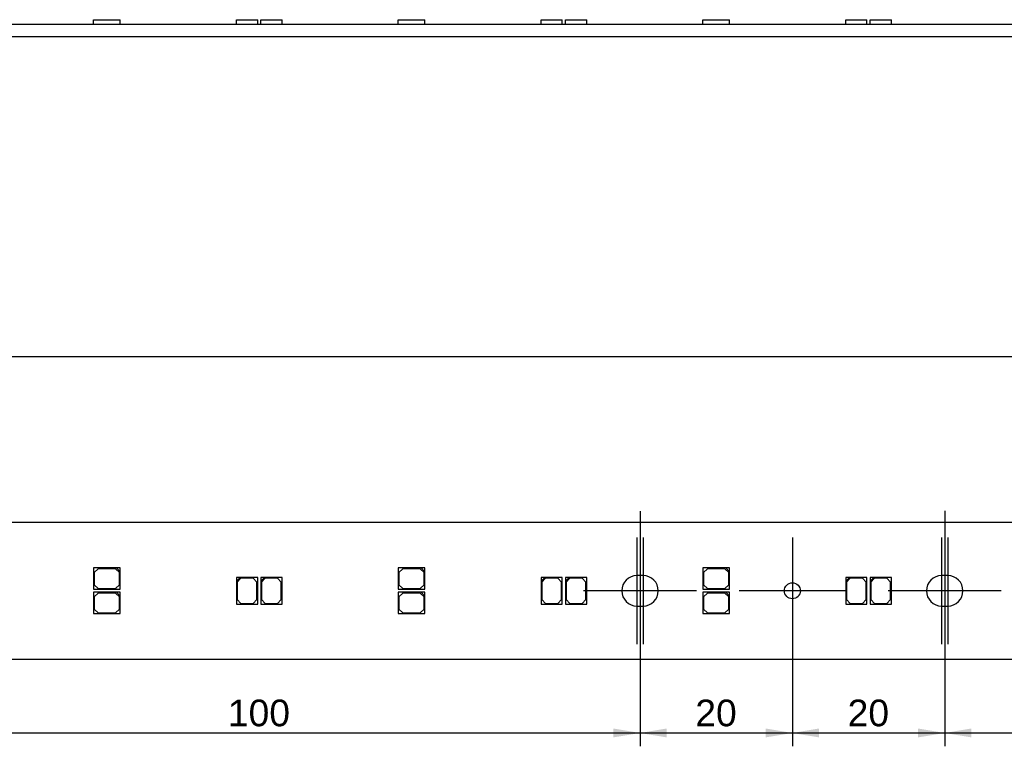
# Model space of a CAD drawing. Header units: millimetres. Extents: x 25 to 1167, y 11 to 816.
# Tile 8 of 10: x 913 to 1043, y 308 to 404. Entities that reach past the tile are written whole.
import ezdxf
from ezdxf.enums import TextEntityAlignment as Align
from ezdxf.lldxf.tags import DXFTag

# ---------------------------------------------------------------- set-up
doc = ezdxf.new("R2010")
doc.units = ezdxf.units.MM
doc.layers.add('Default', color=7, linetype='Continuous')
doc.layers.add('LINLED_1120X18MM', color=7, linetype='Continuous')
doc.styles.add('SEACAD_Arial', font='arial.ttf')
tags = doc.linetypes.add('CENTER2', pattern=[28.575, 19.05, -3.175, 3.175, -3.175]).pattern_tags.tags
tags[10:11] = [DXFTag(74, 4), DXFTag(75, 0), DXFTag(340, '0'), DXFTag(46, 0.0), DXFTag(50, 0.0), DXFTag(44, 0.0), DXFTag(45, 0.0)]
tags[8:9] = [DXFTag(74, 4), DXFTag(75, 0), DXFTag(340, '0'), DXFTag(46, 0.0), DXFTag(50, 0.0), DXFTag(44, 0.0), DXFTag(45, 0.0)]
tags[6:7] = [DXFTag(74, 4), DXFTag(75, 0), DXFTag(340, '0'), DXFTag(46, 0.0), DXFTag(50, 0.0), DXFTag(44, 0.0), DXFTag(45, 0.0)]
tags[4:5] = [DXFTag(74, 4), DXFTag(75, 0), DXFTag(340, '0'), DXFTag(46, 0.0), DXFTag(50, 0.0), DXFTag(44, 0.0), DXFTag(45, 0.0)]
doc.dimstyles.new('ISO', dxfattribs={"dimtxt": 3.5, "dimasz": 3.5, "dimexe": 1.75, "dimexo": 0, "dimgap": 0.875, "dimtad": 1, "dimtxsty": 'SEACAD_Arial', "dimblk1": '_SE_FILLED', "dimblk2": '_SE_FILLED', "dimsah": 1, "dimcen": 1.75, "dimadec": 0, "dimazin": 0, "dimtfac": 0.5, "dimtdec": 3, "dimtmove": 0, "dimatfit": 3, "dimfxl": 1, "dimarcsym": 0})

# ---------------------------------------------------------------- blocks, each defined once
blk = doc.blocks.new('SEANNOT_GROUP47')
at = {"layer": 'Default', "color": 7, "linetype": 'CENTER2'}
for p, q in [((994.53, 335.8), (994.53, 321.8)), ((1001.53, 328.8), (987.53, 328.8))]:
    blk.add_line(p, q, dxfattribs=at)
blk = doc.blocks.new('SEANNOT_GROUP48')
at = {"layer": 'Default', "color": 7, "linetype": 'CENTER2'}
for p, q in [((995.33, 335.8), (995.33, 321.8)), ((1002.33, 328.8), (988.33, 328.8))]:
    blk.add_line(p, q, dxfattribs=at)
blk = doc.blocks.new('SEANNOT_GROUP49')
at = {"layer": 'Default', "color": 7, "linetype": 'CENTER2'}
for p, q in [((1014.93, 335.8), (1014.93, 321.8)), ((1021.93, 328.8), (1007.93, 328.8))]:
    blk.add_line(p, q, dxfattribs=at)
blk = doc.blocks.new('SEANNOT_GROUP50')
at = {"layer": 'Default', "color": 7, "linetype": 'CENTER2'}
for p, q in [((1034.53, 335.8), (1034.53, 321.8)), ((1041.53, 328.8), (1027.53, 328.8))]:
    blk.add_line(p, q, dxfattribs=at)
blk = doc.blocks.new('SEANNOT_GROUP51')
at = {"layer": 'Default', "color": 7, "linetype": 'CENTER2'}
for p, q in [((1035.33, 335.8), (1035.33, 321.8)), ((1042.33, 328.8), (1028.33, 328.8))]:
    blk.add_line(p, q, dxfattribs=at)
blk = doc.blocks.new('SEANNOT_GROUP57')
at = {"layer": 'Default', "color": 7, "linetype": 'CENTER2'}
blk.add_line((1034.93, 339.27), (1034.93, 324.57), dxfattribs=at)
blk = doc.blocks.new('SEANNOT_GROUP58')
at = {"layer": 'Default', "color": 7, "linetype": 'CENTER2'}
blk.add_line((994.93, 339.26), (994.93, 324.77), dxfattribs=at)
blk = doc.blocks.new('SE')
at = {"layer": 'LINLED_1120X18MM', "color": 7, "linetype": 'Continuous'}
for p, q in [((537.63, 337.8), (1072.43, 337.8)), ((926.18, 331.8), (923.18, 331.8)), ((923.18, 331.8), (923.18, 329)), ((923.78, 331.7), (923.28, 331.2)), ((923.28, 331.2), (923.28, 329.6)), ((926.08, 331.7), (923.78, 331.7)), ((926.58, 331.2), (926.08, 331.7)), ((926.68, 331.8), (926.18, 331.8)), ((926.18, 331.8), (926.68, 331.3)), ((926.58, 329.6), (926.58, 331.2)), ((926.68, 331.3), (926.68, 331.8)), ((926.68, 329), (926.68, 331.3)), ((966.18, 331.8), (963.18, 331.8)), ((963.18, 331.8), (963.18, 329)), ((963.78, 331.7), (963.28, 331.2)), ((963.28, 331.2), (963.28, 329.6)), ((966.08, 331.7), (963.78, 331.7)), ((966.58, 331.2), (966.08, 331.7)), ((966.68, 331.8), (966.18, 331.8)), ((966.18, 331.8), (966.68, 331.3)), ((966.58, 329.6), (966.58, 331.2)), ((966.68, 331.3), (966.68, 331.8)), ((966.68, 329), (966.68, 331.3)), ((1006.18, 331.8), (1003.18, 331.8)), ((1003.18, 331.8), (1003.18, 329)), ((1003.78, 331.7), (1003.28, 331.2)), ((1003.28, 331.2), (1003.28, 329.6)), ((1006.08, 331.7), (1003.78, 331.7)), ((1006.58, 331.2), (1006.08, 331.7)), ((1006.68, 331.8), (1006.18, 331.8)), ((1006.18, 331.8), (1006.68, 331.3)), ((1006.58, 329.6), (1006.58, 331.2)), ((1006.68, 331.3), (1006.68, 331.8)), ((1006.68, 329), (1006.68, 331.3)), ((942.43, 330.55), (941.93, 330.55)), ((941.93, 330.55), (941.93, 330.05)), ((941.93, 330.05), (942.43, 330.55)), ((941.93, 330.05), (941.93, 327.05)), ((942.53, 330.45), (942.03, 329.95)), ((942.03, 329.95), (942.03, 327.65)), ((944.73, 330.55), (942.43, 330.55)), ((944.13, 330.45), (942.53, 330.45)), ((944.63, 329.95), (944.13, 330.45)), ((944.63, 327.65), (944.63, 329.95)), ((944.73, 327.05), (944.73, 330.55)), ((945.63, 330.55), (945.13, 330.55)), ((945.13, 330.55), (945.13, 330.05)), ((945.13, 330.05), (945.63, 330.55)), ((945.13, 330.05), (945.13, 327.05)), ((945.73, 330.45), (945.23, 329.95)), ((945.23, 329.95), (945.23, 327.65)), ((947.93, 330.55), (945.63, 330.55)), ((947.33, 330.45), (945.73, 330.45)), ((947.83, 329.95), (947.33, 330.45)), ((947.83, 327.65), (947.83, 329.95)), ((947.93, 327.05), (947.93, 330.55)), ((982.43, 330.55), (981.93, 330.55)), ((981.93, 330.55), (981.93, 330.05)), ((981.93, 330.05), (982.43, 330.55)), ((981.93, 330.05), (981.93, 327.05)), ((982.53, 330.45), (982.03, 329.95)), ((982.03, 329.95), (982.03, 327.65)), ((984.73, 330.55), (982.43, 330.55)), ((984.13, 330.45), (982.53, 330.45)), ((984.63, 329.95), (984.13, 330.45)), ((984.63, 327.65), (984.63, 329.95)), ((984.73, 327.05), (984.73, 330.55)), ((985.63, 330.55), (985.13, 330.55)), ((985.13, 330.55), (985.13, 330.05)), ((985.13, 330.05), (985.63, 330.55)), ((985.13, 330.05), (985.13, 327.05)), ((985.73, 330.45), (985.23, 329.95)), ((985.23, 329.95), (985.23, 327.65)), ((987.93, 330.55), (985.63, 330.55)), ((987.33, 330.45), (985.73, 330.45)), ((987.83, 329.95), (987.33, 330.45)), ((987.83, 327.65), (987.83, 329.95)), ((987.93, 327.05), (987.93, 330.55)), ((995.33, 330.8), (994.53, 330.8)), ((1022.43, 330.55), (1021.93, 330.55)), ((1021.93, 330.55), (1021.93, 330.05)), ((1021.93, 330.05), (1022.43, 330.55)), ((1021.93, 330.05), (1021.93, 327.05)), ((1022.53, 330.45), (1022.03, 329.95)), ((1022.03, 329.95), (1022.03, 327.65)), ((1024.73, 330.55), (1022.43, 330.55)), ((1024.13, 330.45), (1022.53, 330.45)), ((1024.63, 329.95), (1024.13, 330.45)), ((1024.63, 327.65), (1024.63, 329.95)), ((1024.73, 327.05), (1024.73, 330.55)), ((1025.63, 330.55), (1025.13, 330.55)), ((1025.13, 330.55), (1025.13, 330.05)), ((1025.13, 330.05), (1025.63, 330.55)), ((1025.13, 330.05), (1025.13, 327.05)), ((1025.73, 330.45), (1025.23, 329.95)), ((1025.23, 329.95), (1025.23, 327.65)), ((1027.93, 330.55), (1025.63, 330.55)), ((1027.33, 330.45), (1025.73, 330.45)), ((1027.83, 329.95), (1027.33, 330.45)), ((1027.83, 327.65), (1027.83, 329.95)), ((1027.93, 327.05), (1027.93, 330.55)), ((1035.33, 330.8), (1034.53, 330.8)), ((923.18, 329), (926.68, 329)), ((926.18, 328.6), (923.18, 328.6)), ((923.18, 328.6), (923.18, 325.8)), ((923.28, 329.6), (923.78, 329.1)), ((923.78, 328.5), (923.28, 328)), ((923.78, 329.1), (926.08, 329.1)), ((926.08, 328.5), (923.78, 328.5)), ((926.08, 329.1), (926.58, 329.6)), ((926.58, 328), (926.08, 328.5)), ((926.68, 328.6), (926.18, 328.6)), ((926.18, 328.6), (926.68, 328.1)), ((926.68, 328.1), (926.68, 328.6)), ((963.18, 329), (966.68, 329)), ((966.18, 328.6), (963.18, 328.6)), ((963.18, 328.6), (963.18, 325.8)), ((963.28, 329.6), (963.78, 329.1)), ((963.78, 328.5), (963.28, 328)), ((963.78, 329.1), (966.08, 329.1)), ((966.08, 328.5), (963.78, 328.5)), ((966.08, 329.1), (966.58, 329.6)), ((966.58, 328), (966.08, 328.5)), ((966.68, 328.6), (966.18, 328.6)), ((966.18, 328.6), (966.68, 328.1)), ((966.68, 328.1), (966.68, 328.6)), ((1003.18, 329), (1006.68, 329)), ((1006.18, 328.6), (1003.18, 328.6)), ((1003.18, 328.6), (1003.18, 325.8)), ((1003.28, 329.6), (1003.78, 329.1)), ((1003.78, 328.5), (1003.28, 328)), ((1003.78, 329.1), (1006.08, 329.1)), ((1006.08, 328.5), (1003.78, 328.5)), ((1006.08, 329.1), (1006.58, 329.6)), ((1006.58, 328), (1006.08, 328.5)), ((1006.68, 328.6), (1006.18, 328.6)), ((1006.18, 328.6), (1006.68, 328.1)), ((1006.68, 328.1), (1006.68, 328.6)), ((923.28, 328), (923.28, 326.4)), ((926.58, 326.4), (926.58, 328)), ((926.68, 325.8), (926.68, 328.1)), ((942.03, 327.65), (942.53, 327.15)), ((942.53, 327.15), (944.13, 327.15)), ((944.13, 327.15), (944.63, 327.65)), ((945.23, 327.65), (945.73, 327.15)), ((945.73, 327.15), (947.33, 327.15)), ((947.33, 327.15), (947.83, 327.65)), ((963.28, 328), (963.28, 326.4)), ((966.58, 326.4), (966.58, 328)), ((966.68, 325.8), (966.68, 328.1)), ((982.03, 327.65), (982.53, 327.15)), ((982.53, 327.15), (984.13, 327.15)), ((984.13, 327.15), (984.63, 327.65)), ((985.23, 327.65), (985.73, 327.15)), ((985.73, 327.15), (987.33, 327.15)), ((987.33, 327.15), (987.83, 327.65)), ((1003.28, 328), (1003.28, 326.4)), ((1006.58, 326.4), (1006.58, 328)), ((1006.68, 325.8), (1006.68, 328.1)), ((1022.03, 327.65), (1022.53, 327.15)), ((1022.53, 327.15), (1024.13, 327.15)), ((1024.13, 327.15), (1024.63, 327.65)), ((1025.23, 327.65), (1025.73, 327.15)), ((1025.73, 327.15), (1027.33, 327.15)), ((1027.33, 327.15), (1027.83, 327.65)), ((923.18, 325.8), (926.68, 325.8)), ((923.28, 326.4), (923.78, 325.9)), ((923.78, 325.9), (926.08, 325.9)), ((926.08, 325.9), (926.58, 326.4)), ((941.93, 327.05), (944.73, 327.05)), ((945.13, 327.05), (947.93, 327.05)), ((963.18, 325.8), (966.68, 325.8)), ((963.28, 326.4), (963.78, 325.9)), ((963.78, 325.9), (966.08, 325.9)), ((966.08, 325.9), (966.58, 326.4)), ((981.93, 327.05), (984.73, 327.05)), ((985.13, 327.05), (987.93, 327.05)), ((994.53, 326.8), (995.33, 326.8)), ((1003.18, 325.8), (1006.68, 325.8)), ((1003.28, 326.4), (1003.78, 325.9)), ((1003.78, 325.9), (1006.08, 325.9)), ((1006.08, 325.9), (1006.58, 326.4)), ((1021.93, 327.05), (1024.73, 327.05)), ((1025.13, 327.05), (1027.93, 327.05)), ((1034.53, 326.8), (1035.33, 326.8)), ((1072.43, 319.8), (537.63, 319.8))]:
    blk.add_line(p, q, dxfattribs=at)
blk.add_circle((1014.93, 328.8), 1.05, dxfattribs=at)
for centre, start, end in [((994.53, 328.8), 90, 270), ((995.33, 328.8), 270, 90), ((1034.53, 328.8), 90, 270), ((1035.33, 328.8), 270, 90)]:
    blk.add_arc(centre, 2, start, end, dxfattribs=at)
blk = doc.blocks.new('SE1')
at = {"layer": 'LINLED_1120X18MM', "color": 7, "linetype": 'Continuous'}
for p, q in [((923.18, 403.74), (926.68, 403.74)), ((923.18, 403.09), (923.18, 403.74)), ((926.68, 403.09), (926.68, 403.74)), ((941.93, 403.74), (944.73, 403.74)), ((941.93, 403.09), (941.93, 403.74)), ((944.73, 403.09), (944.73, 403.74)), ((945.13, 403.74), (947.93, 403.74)), ((945.13, 403.09), (945.13, 403.74)), ((947.93, 403.09), (947.93, 403.74)), ((963.18, 403.74), (966.68, 403.74)), ((963.18, 403.09), (963.18, 403.74)), ((966.68, 403.09), (966.68, 403.74)), ((981.93, 403.74), (984.73, 403.74)), ((981.93, 403.09), (981.93, 403.74)), ((984.73, 403.09), (984.73, 403.74)), ((985.13, 403.74), (987.93, 403.74)), ((985.13, 403.09), (985.13, 403.74)), ((987.93, 403.09), (987.93, 403.74)), ((1003.18, 403.74), (1006.68, 403.74)), ((1003.18, 403.09), (1003.18, 403.74)), ((1006.68, 403.09), (1006.68, 403.74)), ((1021.93, 403.74), (1024.73, 403.74)), ((1021.93, 403.09), (1021.93, 403.74)), ((1024.73, 403.09), (1024.73, 403.74)), ((1025.13, 403.74), (1027.93, 403.74)), ((1025.13, 403.09), (1025.13, 403.74)), ((1027.93, 403.09), (1027.93, 403.74)), ((1072.43, 403.09), (537.63, 403.09)), ((1072.43, 401.49), (537.63, 401.49))]:
    blk.add_line(p, q, dxfattribs=at)
blk = doc.blocks.new('DMBLK4')
at = {"layer": 'Default', "linetype": 'Continuous'}
for points in [[(38.93, 360.07), (35.43, 359.49), (38.93, 358.91)], [(1151.23, 360.07), (1151.23, 358.91), (1154.73, 359.49)]]:
    blk.add_hatch(color=7, dxfattribs=at).paths.add_polyline_path(points)
at = {"layer": 'Default', "color": 7, "linetype": 'Continuous'}
for p, q in [((35.43, 334.8), (35.43, 361.24)), ((1154.73, 334.8), (1154.73, 361.24)), ((1154.73, 359.49), (35.43, 359.49))]:
    blk.add_line(p, q, dxfattribs=at)
at = {"layer": 'Default', "color": 7, "linetype": 'Continuous', "style": 'SEACAD_Arial'}
blk.add_text('1119,3', height=3.5, dxfattribs=at).set_placement((587.55, 363.87), align=Align.TOP_LEFT)
blk = doc.blocks.new('_SE_FILLED')
at = {"color": 0}
blk.add_line((0, 0), (-1, 0), dxfattribs=at)
blk.add_solid([(0, 0), (-1, -0.1665), (-1, 0.1665), (0, 0)], dxfattribs=at)
blk = doc.blocks.new('DMBLK22')
at = {"layer": 'Default', "linetype": 'Continuous'}
for points in [[(898.43, 309.56), (898.43, 310.73), (894.93, 310.14)], [(991.43, 309.56), (994.93, 310.14), (991.43, 310.73)]]:
    blk.add_hatch(color=7, dxfattribs=at).paths.add_polyline_path(points)
at = {"layer": 'Default', "color": 7, "linetype": 'Continuous'}
for p, q in [((894.93, 335.4), (894.93, 308.39)), ((994.93, 326.8), (994.93, 308.39)), ((894.93, 310.14), (994.93, 310.14))]:
    blk.add_line(p, q, dxfattribs=at)
at = {"layer": 'Default', "color": 7, "linetype": 'Continuous', "style": 'SEACAD_Arial'}
blk.add_text('100', height=3.5, dxfattribs=at).set_placement((940.82, 314.52), align=Align.TOP_LEFT)
blk = doc.blocks.new('DMBLK23')
at = {"layer": 'Default', "linetype": 'Continuous'}
for points in [[(998.43, 309.56), (998.43, 310.73), (994.93, 310.14)], [(1011.43, 309.56), (1014.93, 310.14), (1011.43, 310.73)]]:
    blk.add_hatch(color=7, dxfattribs=at).paths.add_polyline_path(points)
at = {"layer": 'Default', "color": 7, "linetype": 'Continuous'}
for p, q in [((1014.93, 328.8), (1014.93, 308.39)), ((994.93, 326.8), (994.93, 308.39)), ((994.93, 310.14), (1014.93, 310.14))]:
    blk.add_line(p, q, dxfattribs=at)
at = {"layer": 'Default', "color": 7, "linetype": 'Continuous', "style": 'SEACAD_Arial'}
blk.add_text('20', height=3.5, dxfattribs=at).set_placement((1002.19, 314.52), align=Align.TOP_LEFT)
blk = doc.blocks.new('DMBLK24')
at = {"layer": 'Default', "linetype": 'Continuous'}
for points in [[(1018.43, 309.56), (1018.43, 310.73), (1014.93, 310.14)], [(1031.43, 309.56), (1034.93, 310.14), (1031.43, 310.73)]]:
    blk.add_hatch(color=7, dxfattribs=at).paths.add_polyline_path(points)
at = {"layer": 'Default', "color": 7, "linetype": 'Continuous'}
for p, q in [((1014.93, 328.8), (1014.93, 308.39)), ((1034.93, 326.8), (1034.93, 308.39)), ((1014.93, 310.14), (1034.93, 310.14))]:
    blk.add_line(p, q, dxfattribs=at)
at = {"layer": 'Default', "color": 7, "linetype": 'Continuous', "style": 'SEACAD_Arial'}
blk.add_text('20', height=3.5, dxfattribs=at).set_placement((1022.19, 314.52), align=Align.TOP_LEFT)
blk = doc.blocks.new('DMBLK25')
at = {"layer": 'Default', "linetype": 'Continuous'}
for points in [[(1038.43, 309.56), (1038.43, 310.73), (1034.93, 310.14)], [(1131.43, 309.56), (1134.93, 310.14), (1131.43, 310.73)]]:
    blk.add_hatch(color=7, dxfattribs=at).paths.add_polyline_path(points)
at = {"layer": 'Default', "color": 7, "linetype": 'Continuous'}
for p, q in [((1034.93, 326.8), (1034.93, 308.39)), ((1134.93, 322.2), (1134.93, 308.39)), ((1034.93, 310.14), (1134.93, 310.14))]:
    blk.add_line(p, q, dxfattribs=at)
at = {"layer": 'Default', "color": 7, "linetype": 'Continuous', "style": 'SEACAD_Arial'}
blk.add_text('100', height=3.5, dxfattribs=at).set_placement((1080.82, 314.52), align=Align.TOP_LEFT)

msp = doc.modelspace()

# ---------------------------------------------------------------- block references
at = {"layer": 'Default'}
for name in ['SE1', 'SEANNOT_GROUP58', 'SEANNOT_GROUP57', 'SE', 'SEANNOT_GROUP47', 'SEANNOT_GROUP48', 'SEANNOT_GROUP49', 'SEANNOT_GROUP50', 'SEANNOT_GROUP51']:
    msp.add_blockref(name, (0, 0), dxfattribs=at)

# ---------------------------------------------------------------- dimensions: what is measured, and where the dimension line sits
at = {"layer": 'Default', "color": 7, "linetype": 'Continuous'}
for base, p1, p2, picture, middle in [((35.433, 359.491), (1154.733, 322.797), (35.433, 334.797), 'DMBLK4', (595.083, 359.491)), ((994.933, 310.144), (894.933, 335.397), (994.933, 326.797), 'DMBLK22', (944.933, 310.144)), ((1014.933, 310.144), (994.933, 326.797), (1014.933, 328.797), 'DMBLK23', (1004.933, 310.144)), ((1034.933, 310.144), (1014.933, 328.797), (1034.933, 326.797), 'DMBLK24', (1024.933, 310.144)), ((1134.933, 310.144), (1034.933, 326.797), (1134.933, 322.197), 'DMBLK25', (1084.933, 310.144))]:
    dim = msp.add_linear_dim(base=base, p1=p1, p2=p2, text='\\A1;<>', dimstyle='ISO', dxfattribs=at)
    dim.commit()
    dim.dimension.update_dxf_attribs({"geometry": picture, "text_midpoint": middle, "dimtype": 160})

doc.saveas('drawing.dxf')
